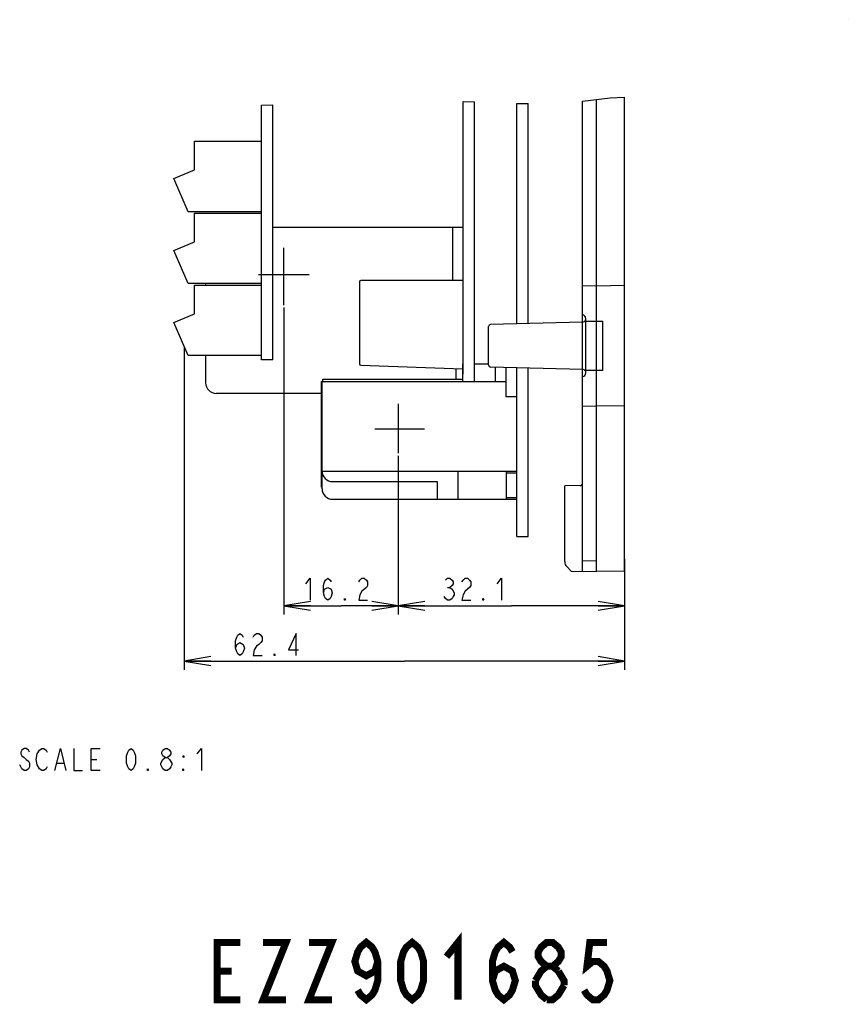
# Model space of a CAD drawing. Extents: x 36 to 422, y 13 to 287.
# Tile 13 of 16: x 328 to 422, y 16 to 128. Entities that reach past the tile are written whole.
import ezdxf

# ---------------------------------------------------------------- set-up
doc = ezdxf.new("R2010")
doc.units = 0
doc.header["$LTSCALE"] = 23.1
doc.layers.get('0').update_dxf_attribs({"linetype": 'CONTINUOUS'})
doc.layers.add('ALL_DIM', color=7, linetype='CONTINUOUS')
doc.layers.add('ALL_NOTE', color=7, linetype='CONTINUOUS')
doc.dimstyles.get("Standard").update_dxf_attribs({"dimtxt": 2.5, "dimasz": 2.5, "dimexe": 1.25, "dimexo": 0.625, "dimtad": 1, "dimcen": 2.5, "dimazin": 3, "dimtfac": 1, "dimtmove": 0, "dimatfit": 3})

# ---------------------------------------------------------------- blocks, each defined once
blk = doc.blocks.new('_OPEN')
at = {"color": 0, "linetype": 'BYBLOCK'}
for p, q in [((0, 0), (-1, 0.167)), ((-1, -0.167), (0, 0)), ((-1, 0), (0, 0))]:
    blk.add_line(p, q, dxfattribs=at)
blk = doc.blocks.new('*D26')
at = {"layer": 'ALL_DIM', "color": 2, "linetype": 'CONTINUOUS'}
for p, q in [((346.35, 90.74), (346.35, 54.11)), ((396.3, 66.65), (396.3, 54.11)), ((346.35, 55.11), (371.33, 55.11)), ((396.3, 55.11), (371.33, 55.11))]:
    blk.add_line(p, q, dxfattribs=at)
at = {"layer": 'ALL_DIM', "color": 2, "linetype": 'CONTINUOUS', "xscale": 3, "yscale": 3, "zscale": 3, "rotation": 180}
blk.add_blockref('_OPEN', (346.35, 55.11), dxfattribs=at)
at = {"layer": 'ALL_DIM', "color": 2, "linetype": 'CONTINUOUS', "xscale": 3, "yscale": 3, "zscale": 3}
blk.add_blockref('_OPEN', (396.3, 55.11), dxfattribs=at)
blk = doc.blocks.new('*D27')
at = {"layer": 'ALL_DIM', "color": 2, "linetype": 'CONTINUOUS'}
for p, q in [((370.62, 78.36), (370.62, 60.37)), ((396.3, 66.65), (396.3, 60.37)), ((370.62, 61.37), (383.46, 61.37)), ((396.3, 61.37), (383.46, 61.37))]:
    blk.add_line(p, q, dxfattribs=at)
at = {"layer": 'ALL_DIM', "color": 2, "linetype": 'CONTINUOUS', "xscale": 3, "yscale": 3, "zscale": 3, "rotation": 180}
blk.add_blockref('_OPEN', (370.62, 61.37), dxfattribs=at)
at = {"layer": 'ALL_DIM', "color": 2, "linetype": 'CONTINUOUS', "xscale": 3, "yscale": 3, "zscale": 3}
blk.add_blockref('_OPEN', (396.3, 61.37), dxfattribs=at)
blk = doc.blocks.new('*D28')
at = {"layer": 'ALL_DIM', "color": 2, "linetype": 'CONTINUOUS'}
for p, q in [((357.66, 95.2), (357.66, 60.37)), ((370.62, 77.72), (370.62, 60.37)), ((357.66, 61.37), (364.14, 61.37)), ((370.62, 61.37), (364.14, 61.37))]:
    blk.add_line(p, q, dxfattribs=at)
at = {"layer": 'ALL_DIM', "color": 2, "linetype": 'CONTINUOUS', "xscale": 3, "yscale": 3, "zscale": 3, "rotation": 180}
blk.add_blockref('_OPEN', (357.66, 61.37), dxfattribs=at)
at = {"layer": 'ALL_DIM', "color": 2, "linetype": 'CONTINUOUS', "xscale": 3, "yscale": 3, "zscale": 3}
blk.add_blockref('_OPEN', (370.62, 61.37), dxfattribs=at)

msp = doc.modelspace()

# ---------------------------------------------------------------- linework, layer by layer
at = {"color": 7, "linetype": 'CONTINUOUS'}
for p, q in [((421.652, 127.805), (421.666, 127.805)), ((377.981, 87.645), (377.981, 118.548)), ((377.981, 118.548), (379.261, 118.487)), ((379.261, 86.805), (379.261, 118.487)), ((384.061, 93.329), (384.061, 118.312)), ((384.061, 118.312), (385.341, 118.29)), ((391.501, 118.567), (394.672, 118.955)), ((391.501, 65.273), (391.501, 118.567)), ((393.101, 65.245), (393.101, 118.763)), ((394.672, 118.955), (396.301, 119.041)), ((396.301, 65.301), (396.301, 119.041)), ((355.101, 118.113), (356.381, 118.148)), ((355.101, 89.245), (355.101, 118.113)), ((356.381, 89.245), (356.381, 118.148)), ((385.341, 93.363), (385.341, 118.29)), ((347.501, 110.793), (347.501, 114.045)), ((347.501, 114.045), (355.101, 114.045)), ((345.181, 109.805), (347.501, 110.793)), ((346.781, 106.045), (345.181, 109.805)), ((355.101, 106.045), (346.781, 106.045)), ((347.501, 102.633), (347.501, 105.885)), ((347.501, 105.885), (355.101, 105.885)), ((377.981, 104.245), (356.381, 104.245)), ((376.781, 104.245), (376.781, 98.245)), ((345.181, 101.645), (347.501, 102.633)), ((346.781, 97.885), (345.181, 101.645)), ((357.661, 95.445), (357.661, 101.936)), ((360.503, 98.897), (354.785, 98.897)), ((377.981, 98.245), (366.381, 98.245)), ((355.101, 97.885), (346.781, 97.885)), ((347.501, 94.473), (347.501, 97.725)), ((347.501, 97.725), (355.101, 97.725)), ((348.781, 97.885), (348.781, 97.725)), ((366.221, 98.085), (366.221, 88.8)), ((391.501, 97.673), (393.101, 97.645)), ((393.101, 97.645), (396.301, 97.701)), ((345.181, 93.485), (347.501, 94.473)), ((391.901, 87.763), (391.901, 93.927)), ((346.781, 89.725), (345.181, 93.485)), ((380.861, 88.691), (380.861, 93.011)), ((391.501, 93.524), (381.095, 93.251)), ((391.901, 93.645), (393.821, 93.645)), ((393.821, 88.045), (393.821, 93.645)), ((355.101, 89.725), (346.781, 89.725)), ((348.781, 89.725), (348.781, 86.645)), ((356.381, 89.245), (355.101, 89.245)), ((366.375, 88.64), (377.901, 88.248)), ((377.181, 87.045), (377.181, 88.272)), ((377.981, 88.805), (377.901, 88.805)), ((377.901, 88.805), (377.901, 86.805)), ((379.261, 88.805), (380.861, 88.805)), ((391.501, 88.167), (381.095, 88.439)), ((381.661, 86.805), (381.661, 88.424)), ((382.861, 85.045), (382.861, 88.393)), ((384.061, 69.245), (384.061, 88.361)), ((385.341, 69.245), (385.341, 88.328)), ((393.821, 88.045), (391.901, 88.045)), ((361.901, 74.805), (361.901, 86.805)), ((361.901, 86.805), (382.861, 86.805)), ((361.981, 74.645), (361.981, 86.805)), ((362.061, 86.805), (362.061, 87.045)), ((362.061, 87.045), (377.901, 87.045)), ((361.901, 85.445), (349.981, 85.445)), ((384.061, 85.045), (382.861, 85.045)), ((370.621, 84.256), (370.621, 78.689)), ((391.501, 84.017), (393.101, 84.045)), ((396.301, 83.989), (393.101, 84.045)), ((367.986, 81.445), (373.608, 81.445)), ((361.981, 76.645), (384.061, 76.645)), ((377.421, 73.445), (377.421, 76.645)), ((382.861, 76.645), (382.861, 73.445)), ((382.861, 76.445), (384.061, 76.445)), ((361.901, 74.805), (361.981, 74.805)), ((363.181, 75.445), (375.021, 75.445)), ((375.021, 75.445), (375.021, 73.445)), ((391.265, 74.996), (389.501, 74.965)), ((389.501, 66.377), (389.501, 74.965)), ((363.181, 73.445), (384.061, 73.445)), ((382.861, 73.645), (384.061, 73.645)), ((384.061, 69.245), (385.341, 69.245)), ((393.101, 66.445), (391.501, 66.473)), ((389.735, 65.811), (390.251, 65.295)), ((390.251, 65.295), (393.101, 65.245)), ((396.301, 65.301), (393.101, 65.245))]:
    msp.add_line(p, q, dxfattribs=at)
for centre, radius, start, end in [((366.381, 98.085), 0.16, 90, 180), ((391.501, 93.927), 0.4, 0, 90), ((391.501, 93.924), 0.4, 270, 342), ((381.101, 93.011), 0.24, 91.5, 180), ((366.381, 88.8), 0.16, 180, 268.05191), ((381.101, 88.679), 0.24, 180, 268.5), ((391.501, 87.767), 0.4, 30, 90), ((391.501, 87.763), 0.4, 270, 360), ((349.981, 86.645), 1.2, 180, 270), ((363.181, 76.645), 1.2, 180, 270), ((391.261, 75.236), 0.24, 271, 359.99996), ((363.181, 74.645), 1.2, 180, 270), ((390.301, 66.377), 0.8, 180, 225)]:
    msp.add_arc(centre, radius, start, end, dxfattribs=at)
at = {"layer": 'ALL_DIM', "color": 2, "linetype": 'CONTINUOUS'}
msp.add_line((376.221, 63.457), (376.471, 63.457), dxfattribs=at)
for points in [[(360.136, 63.874), (360.636, 64.499), (360.636, 61.999)], [(362.136, 62.832), (362.261, 63.249), (362.636, 63.457), (363.011, 63.249), (363.136, 62.832), (363.011, 62.416), (362.886, 62.207), (362.636, 61.999), (362.386, 62.207), (362.261, 62.416), (362.136, 62.832), (362.136, 63.666), (362.261, 64.082), (362.386, 64.291), (362.636, 64.499), (362.886, 64.291), (363.011, 64.082)], [(366.136, 64.082), (366.261, 64.291), (366.511, 64.499), (366.761, 64.499), (367.011, 64.291), (367.136, 64.082), (367.136, 63.666), (367.011, 63.457)], [(375.971, 64.291), (376.221, 64.499), (376.471, 64.499), (376.721, 64.291), (376.846, 64.082), (376.846, 63.874), (376.721, 63.666), (376.471, 63.457), (376.721, 63.249), (376.971, 62.832)], [(377.846, 64.082), (377.971, 64.291), (378.221, 64.499), (378.471, 64.499), (378.721, 64.291), (378.846, 64.082), (378.846, 63.666), (378.721, 63.457)], [(381.846, 63.874), (382.346, 64.499), (382.346, 61.999)], [(367.011, 63.457), (366.511, 63.041), (366.261, 62.624), (366.136, 61.999), (367.136, 61.999)], [(376.971, 62.832), (376.971, 62.624), (376.846, 62.416), (376.721, 62.207), (376.471, 61.999), (376.221, 61.999), (375.971, 62.207), (375.846, 62.416)], [(378.721, 63.457), (378.221, 63.041), (377.971, 62.624), (377.846, 61.999), (378.846, 61.999)], [(364.636, 61.999), (364.511, 61.999), (364.511, 62.207), (364.636, 61.999)], [(380.346, 61.999), (380.221, 61.999), (380.221, 62.207), (380.346, 61.999)], [(352.175, 56.572), (352.3, 56.988), (352.675, 57.197), (353.05, 56.988), (353.175, 56.572), (353.05, 56.155), (352.925, 55.947), (352.675, 55.738), (352.425, 55.947), (352.3, 56.155), (352.175, 56.572), (352.175, 57.405), (352.3, 57.822), (352.425, 58.03), (352.675, 58.238), (352.925, 58.03), (353.05, 57.822)], [(354.175, 57.822), (354.3, 58.03), (354.55, 58.238), (354.8, 58.238), (355.05, 58.03), (355.175, 57.822), (355.175, 57.405), (355.05, 57.197), (354.8, 56.988), (354.55, 56.78), (354.3, 56.363), (354.175, 55.738), (355.175, 55.738)], [(359.05, 55.738), (359.05, 58.238), (358.175, 56.363), (359.3, 56.363)], [(356.675, 55.738), (356.55, 55.738), (356.55, 55.947), (356.675, 55.738)]]:
    msp.add_lwpolyline(points, dxfattribs=at)
at = {"layer": 'ALL_NOTE', "color": 2, "linetype": 'CONTINUOUS'}
for p, q in [((331.939, 43.536), (332.689, 43.536)), ((335.814, 43.953), (336.439, 43.953)), ((327.939, 42.911), (327.689, 43.328)), ((344.189, 42.703), (343.939, 42.911))]:
    msp.add_line(p, q, dxfattribs=at)
for points in [[(328.814, 44.786), (328.689, 44.995), (328.439, 45.203), (328.189, 45.203), (327.939, 44.995), (327.814, 44.786), (327.814, 44.578), (327.939, 44.37), (328.189, 44.161), (328.439, 43.953), (328.689, 43.745), (328.814, 43.536), (328.814, 43.12), (328.689, 42.911), (328.439, 42.703), (328.189, 42.703), (327.939, 42.911)], [(329.689, 44.578), (329.939, 44.995), (330.189, 45.203), (330.439, 45.203), (330.689, 44.995), (330.814, 44.786)], [(331.689, 42.703), (332.314, 45.203), (332.939, 42.703)], [(333.814, 45.203), (333.814, 42.703), (334.814, 42.703)], [(336.814, 42.703), (335.814, 42.703), (335.814, 45.203), (336.814, 45.203)], [(340.314, 42.703), (340.064, 42.911), (339.939, 43.12), (339.814, 43.536), (339.814, 44.37), (339.939, 44.786), (340.064, 44.995), (340.314, 45.203), (340.564, 44.995), (340.689, 44.786), (340.814, 44.37), (340.814, 43.536), (340.689, 43.12), (340.564, 42.911), (340.314, 42.703)], [(344.189, 44.161), (343.939, 44.37), (343.814, 44.578), (343.814, 44.786), (343.939, 44.995), (344.189, 45.203), (344.439, 45.203), (344.689, 44.995), (344.814, 44.786), (344.814, 44.578), (344.689, 44.37), (344.439, 44.161)], [(347.814, 44.578), (348.314, 45.203), (348.314, 42.703)], [(329.939, 42.911), (329.689, 43.328), (329.564, 43.953), (329.689, 44.578)], [(343.689, 43.536), (343.939, 43.953), (344.189, 44.161), (344.439, 44.161), (344.689, 43.953)], [(343.939, 42.911), (343.689, 43.328), (343.689, 43.536)], [(344.689, 43.953), (344.939, 43.536), (344.939, 43.328), (344.814, 43.12), (344.689, 42.911), (344.439, 42.703), (344.189, 42.703)], [(346.314, 44.37), (346.314, 44.161), (346.189, 44.37), (346.314, 44.37)], [(330.814, 43.12), (330.689, 42.911), (330.439, 42.703), (330.189, 42.703), (329.939, 42.911)], [(342.314, 42.703), (342.189, 42.703), (342.189, 42.911), (342.314, 42.703)], [(346.314, 42.703), (346.189, 42.703), (346.189, 42.911), (346.314, 42.703)]]:
    msp.add_lwpolyline(points, dxfattribs=at)
at = {"layer": 'ALL_NOTE', "color": 2, "linetype": 'CONTINUOUS', "const_width": 0.8}
for points in [[(352.699, 16.724), (350.099, 16.724), (350.099, 23.224), (352.699, 23.224)], [(355.299, 23.224), (357.899, 23.224), (355.299, 16.724), (357.899, 16.724)], [(360.499, 23.224), (363.099, 23.224), (360.499, 16.724), (363.099, 16.724)], [(368.299, 21.058), (367.974, 19.974), (366.999, 19.433), (366.024, 19.974), (365.699, 21.058), (366.024, 22.141), (366.349, 22.683), (366.999, 23.224), (367.649, 22.683), (367.974, 22.141), (368.299, 21.058), (368.299, 18.891), (367.974, 17.808), (367.649, 17.266), (366.999, 16.724), (366.349, 17.266), (366.024, 17.808)], [(372.199, 16.724), (371.549, 17.266), (371.224, 17.808), (370.899, 18.891), (370.899, 21.058), (371.224, 22.141), (371.549, 22.683), (372.199, 23.224), (372.849, 22.683), (373.174, 22.141), (373.499, 21.058), (373.499, 18.891), (373.174, 17.808), (372.849, 17.266), (372.199, 16.724)], [(376.099, 21.599), (377.399, 23.224), (377.399, 16.724)], [(381.299, 18.891), (381.624, 19.974), (382.599, 20.516), (383.574, 19.974), (383.899, 18.891), (383.574, 17.808), (383.249, 17.266), (382.599, 16.724), (381.949, 17.266), (381.624, 17.808), (381.299, 18.891), (381.299, 21.058), (381.624, 22.141), (381.949, 22.683), (382.599, 23.224), (383.249, 22.683), (383.574, 22.141)], [(387.474, 20.516), (386.824, 21.058), (386.499, 21.599), (386.499, 22.141), (386.824, 22.683), (387.474, 23.224), (388.124, 23.224), (388.774, 22.683), (389.099, 22.141), (389.099, 21.599), (388.774, 21.058), (388.124, 20.516)], [(394.299, 23.224), (392.349, 23.224), (392.024, 20.516), (392.674, 21.058), (393.324, 21.058), (393.974, 20.516), (394.299, 19.974), (394.624, 18.891), (394.299, 17.808), (393.974, 17.266), (393.324, 16.724), (392.674, 16.724), (392.024, 17.266), (391.699, 17.808)], [(350.099, 19.974), (351.724, 19.974)], [(386.174, 18.891), (386.824, 19.974), (387.474, 20.516), (388.124, 20.516), (388.774, 19.974)], [(388.774, 19.974), (389.424, 18.891), (389.424, 18.349)], [(387.474, 16.724), (386.824, 17.266), (386.499, 17.808), (386.174, 18.349), (386.174, 18.891)], [(389.424, 18.349), (388.774, 17.266), (388.124, 16.724), (387.474, 16.724)]]:
    msp.add_lwpolyline(points, dxfattribs=at)

# ---------------------------------------------------------------- dimensions: what is measured, and where the dimension line sits
at = {"layer": 'ALL_DIM', "color": 2, "linetype": 'CONTINUOUS'}
for base, p1, p2, picture, middle in [((357.661, 61.374), (370.621, 77.715), (357.661, 95.195), '*D28', (359.636, 61.999)), ((370.621, 61.374), (396.301, 66.651), (370.621, 78.356), '*D27', (375.346, 61.999))]:
    dim = msp.add_linear_dim(base=base, p1=p1, p2=p2, angle=180, dimstyle='Standard', dxfattribs=at)
    dim.commit()
    dim.dimension.update_dxf_attribs({"geometry": picture, "text_midpoint": middle, "dimtype": 128})
dim = msp.add_linear_dim(base=(396.301, 55.113), p1=(346.35, 90.741), p2=(396.301, 66.651), dimstyle='Standard', dxfattribs=at)
dim.commit()
dim.dimension.update_dxf_attribs({"geometry": '*D26', "text_midpoint": (351.675, 55.738), "dimtype": 128})

doc.saveas('drawing.dxf')
